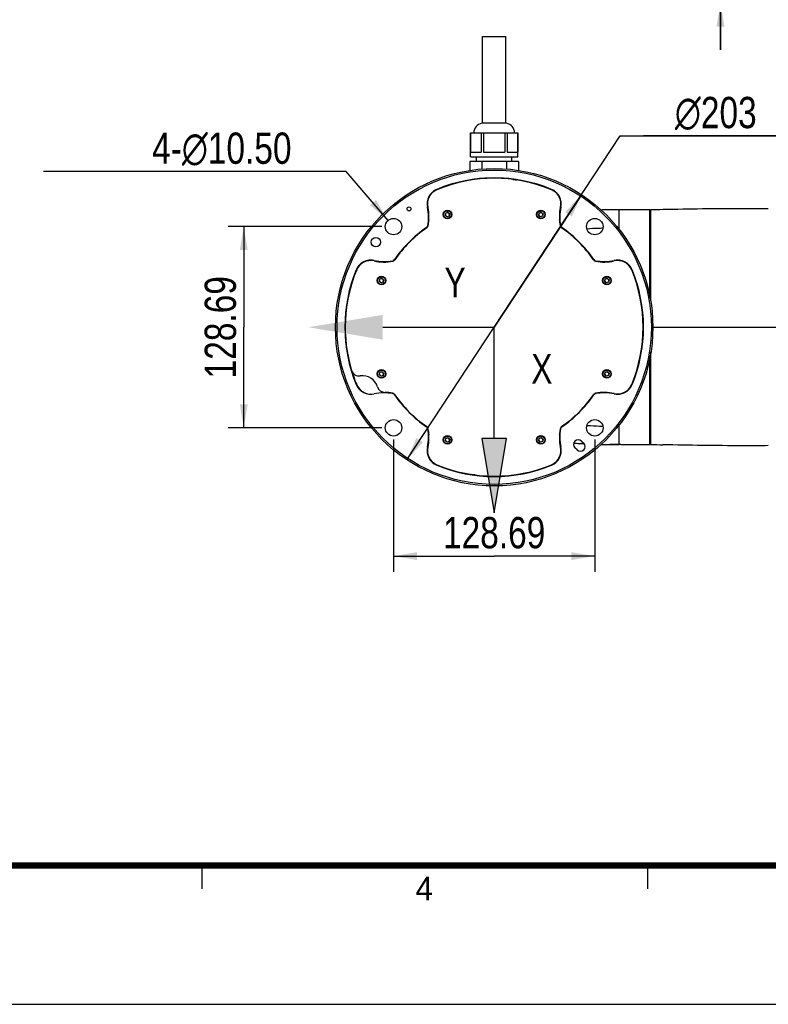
# Model space of a CAD drawing. Header units: millimetres. Extents: x 10 to 584, y 4 to 410.
# Tile 7 of 50: x 155 to 251, y 10 to 136. Entities that reach past the tile are written whole.
import ezdxf

# ---------------------------------------------------------------- set-up
doc = ezdxf.new("R2010")
doc.units = ezdxf.units.MM
doc.header["$LTSCALE"] = 32.67
doc.layers.get('0').update_dxf_attribs({"linetype": 'CONTINUOUS'})
doc.layers.add('02___PRT_ALL_AXES', color=7, linetype='CONTINUOUS')
doc.layers.add('HOLES', color=7, linetype='CONTINUOUS')
doc.styles.get("Standard").update_dxf_attribs({"font": 'txt', "width": 0.8})
doc.styles.add('TEXTSTYLE_1', font='gdt', dxfattribs={"width": 0.8})
doc.styles.add('TEXTSTYLE_2', font='txt')
doc.dimstyles.new('DIMSTYLE_1', dxfattribs={"dimtxt": 4, "dimasz": 3, "dimexe": 2, "dimexo": 1.5, "dimgap": 1, "dimtad": 1, "dimdec": 0, "dimlfac": 5, "dimzin": 0, "dimdsep": 46, "dimtxsty": 'Standard', "dimblk": '_FILLED', "dimblk1": '_FILLED', "dimblk2": '_FILLED', "dimcen": 0.09, "dimadec": 0, "dimazin": 0, "dimtp": 0.01, "dimtm": 0.01, "dimtfac": 1, "dimtdec": 0, "dimtofl": 0, "dimtmove": 0, "dimatfit": 3, "dimldrblk": '_FILLED', "dimfxl": 1, "dimtolj": 1, "dimtzin": 0, "dimarcsym": 0})
doc.dimstyles.new('DIMSTYLE_3', dxfattribs={"dimtxt": 4, "dimasz": 3, "dimexe": 2, "dimexo": 1.5, "dimtad": 1, "dimdec": 0, "dimlfac": 5, "dimzin": 0, "dimdsep": 46, "dimtxsty": 'Standard', "dimblk": '_FILLED', "dimblk1": '_FILLED', "dimblk2": '_FILLED', "dimcen": 0.09, "dimadec": 0, "dimazin": 0, "dimtp": 0.01, "dimtm": 0.01, "dimtfac": 1, "dimtdec": 0, "dimtmove": 0, "dimatfit": 2, "dimldrblk": '_FILLED', "dimfxl": 1, "dimtolj": 1, "dimtzin": 0, "dimarcsym": 0})
doc.dimstyles.new('DIMSTYLE_4', dxfattribs={"dimtxt": 4, "dimasz": 3, "dimexe": 2, "dimexo": 1.5, "dimgap": 1, "dimtad": 1, "dimlfac": 5, "dimzin": 0, "dimdsep": 46, "dimtxsty": 'Standard', "dimblk": '_FILLED', "dimblk1": '_FILLED', "dimblk2": '_FILLED', "dimcen": 0.09, "dimadec": 0, "dimazin": 0, "dimtp": 0.01, "dimtm": 0.01, "dimtfac": 1, "dimtofl": 0, "dimtmove": 0, "dimatfit": 3, "dimldrblk": '_FILLED', "dimfxl": 1, "dimtolj": 1, "dimtzin": 0, "dimarcsym": 0})
doc.dimstyles.new('DIMSTYLE_5', dxfattribs={"dimtxt": 4, "dimasz": 3, "dimexe": 2, "dimexo": 1.5, "dimtad": 1, "dimlfac": 5, "dimzin": 0, "dimdsep": 46, "dimtxsty": 'Standard', "dimblk": '_FILLED', "dimblk1": '_FILLED', "dimblk2": '_FILLED', "dimcen": 0.09, "dimadec": 0, "dimazin": 0, "dimtp": 0.01, "dimtm": 0.01, "dimtfac": 1, "dimtofl": 0, "dimtmove": 0, "dimatfit": 2, "dimldrblk": '_FILLED', "dimfxl": 1, "dimtolj": 1, "dimtzin": 0, "dimarcsym": 0})

# ---------------------------------------------------------------- blocks, each defined once
blk = doc.blocks.new('_FILLED')
at = {"color": 0, "linetype": 'ByBlock'}
blk.add_solid([(0, 0), (-1, 0.167), (-1, -0.167)], dxfattribs=at)
blk = doc.blocks.new('*D9')
at = {"color": 2, "linetype": 'Continuous', "transparency": 16777216}
for p, q in [((215.8, 96.59), (231.92, 121.05)), ((231.92, 121.05), (257.86, 121.05)), ((257.86, 121.05), (234.92, 121.05)), ((226.98, 113.54), (215.8, 96.59)), ((204.63, 79.65), (215.8, 96.59))]:
    blk.add_line(p, q, dxfattribs=at)
at = {"color": 2, "linetype": 'Continuous', "transparency": 16777216, "xscale": 3, "yscale": 3, "zscale": 3}
for p, rotation in [((226.98, 113.54), 56.6038730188), ((204.63, 79.65), 236.6038730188)]:
    blk.add_blockref('_FILLED', p, dxfattribs=dict(at, rotation=rotation))
at = {"color": 2, "linetype": 'Continuous', "transparency": 16777216, "insert": (238.92, 126.05), "char_height": 4, "width": 14.9333, "attachment_point": 1, "line_spacing_factor": 0.9, "style": 'TEXTSTYLE_1'}
blk.add_mtext('{\\Fgdt;n}\\Ftxt;203', dxfattribs=at)
blk = doc.blocks.new('*D10')
at = {"color": 2, "linetype": 'Continuous', "transparency": 16777216}
for p, q in [((201.43, 109.46), (181.78, 109.46)), ((183.78, 109.46), (183.78, 96.59)), ((183.78, 83.73), (183.78, 96.59)), ((201.43, 83.73), (181.78, 83.73))]:
    blk.add_line(p, q, dxfattribs=at)
at = {"color": 2, "linetype": 'Continuous', "transparency": 16777216, "xscale": 3, "yscale": 3, "zscale": 3}
for p, rotation in [((183.78, 109.46), 90), ((183.78, 83.73), 270)]:
    blk.add_blockref('_FILLED', p, dxfattribs=dict(at, rotation=rotation))
at = {"color": 2, "linetype": 'Continuous', "transparency": 16777216, "insert": (178.78, 96.59), "char_height": 4, "width": 19.2, "attachment_point": 2, "rotation": 90, "line_spacing_factor": 0.9}
blk.add_mtext('128.69', dxfattribs=at)
blk = doc.blocks.new('*D11')
at = {"color": 2, "linetype": 'Continuous', "transparency": 16777216}
for p, q in [((202.93, 82.23), (202.93, 65.32)), ((228.67, 82.23), (228.67, 65.32)), ((202.93, 67.32), (215.8, 67.32)), ((228.67, 67.32), (215.8, 67.32))]:
    blk.add_line(p, q, dxfattribs=at)
at = {"color": 2, "linetype": 'Continuous', "transparency": 16777216, "xscale": 3, "yscale": 3, "zscale": 3, "rotation": 180}
blk.add_blockref('_FILLED', (202.93, 67.32), dxfattribs=at)
at = {"color": 2, "linetype": 'Continuous', "transparency": 16777216, "xscale": 3, "yscale": 3, "zscale": 3}
blk.add_blockref('_FILLED', (228.67, 67.32), dxfattribs=at)
at = {"color": 2, "linetype": 'Continuous', "transparency": 16777216, "insert": (215.8, 72.32), "char_height": 4, "width": 19.2, "attachment_point": 2, "line_spacing_factor": 0.9}
blk.add_mtext('128.69', dxfattribs=at)
blk = doc.blocks.new('*D12')
at = {"color": 2, "linetype": 'Continuous', "transparency": 16777216}
for p, q in [((193.89, 116.49), (158.16, 116.49)), ((196.89, 116.49), (193.89, 116.49)), ((202.25, 110.26), (196.89, 116.49))]:
    blk.add_line(p, q, dxfattribs=at)
at = {"color": 2, "linetype": 'Continuous', "transparency": 16777216, "xscale": 3, "yscale": 3, "zscale": 3, "rotation": 310.6803956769}
blk.add_blockref('_FILLED', (202.25, 110.26), dxfattribs=at)
at = {"color": 2, "linetype": 'Continuous', "transparency": 16777216, "insert": (189.89, 121.49), "char_height": 4, "width": 27.7333, "attachment_point": 3, "line_spacing_factor": 0.9}
blk.add_mtext('4-\\Fgdt;{\\Fgdt;n}\\Ftxt;10.50', dxfattribs=at)
blk = doc.blocks.new('*D13')
at = {"color": 2, "linetype": 'Continuous', "transparency": 16777216}
for p, q in [((244.75, 141.05), (244.75, 149.89)), ((244.75, 149.89), (244.75, 139.55)), ((233.74, 141.05), (246.75, 141.05)), ((244.75, 132.05), (244.75, 139.55)), ((237.4, 138.05), (246.75, 138.05)), ((244.75, 138.05), (244.75, 132.05))]:
    blk.add_line(p, q, dxfattribs=at)
at = {"color": 2, "linetype": 'Continuous', "transparency": 16777216, "xscale": 3, "yscale": 3, "zscale": 3}
for p, rotation in [((244.75, 141.05), 270), ((244.75, 138.05), 90)]:
    blk.add_blockref('_FILLED', p, dxfattribs=dict(at, rotation=rotation))
at = {"color": 2, "linetype": 'Continuous', "transparency": 16777216, "insert": (239.75, 143.49), "char_height": 4, "width": 6.4, "attachment_point": 1, "rotation": 90, "line_spacing_factor": 0.9}
blk.add_mtext('15', dxfattribs=at)
blk = doc.blocks.new('COORD_ARROW_BL1', base_point=(218.9, 84.74))
at = {"color": 1, "linetype": 'Continuous'}
for p, q in [((215.8, 82.36), (215.8, 96.65)), ((214.21, 82.36), (215.8, 72.84)), ((217.39, 82.36), (214.21, 82.36)), ((215.8, 72.84), (217.39, 82.36))]:
    blk.add_line(p, q, dxfattribs=at)
blk.add_solid([(214.21, 82.36), (215.8, 72.84), (217.39, 82.36)], dxfattribs=at)
at = {"color": 1, "linetype": 'Continuous', "width": 0.8}
blk.add_text('X', height=3.81, dxfattribs=at).set_placement((220.54, 89.37))
blk = doc.blocks.new('COORD_ARROW_BL2', base_point=(203.93, 99.61))
at = {"color": 1, "linetype": 'Continuous'}
blk.add_line((201.55, 96.59), (215.84, 96.59), dxfattribs=at)
blk.add_solid([(201.55, 98.17), (192.03, 96.59), (201.55, 95)], dxfattribs=at)
at = {"color": 1, "linetype": 'Continuous', "width": 0.8}
blk.add_text('Y', height=3.81, dxfattribs=at).set_placement((209.44, 100.41))

msp = doc.modelspace()

# ---------------------------------------------------------------- linework, layer by layer
at = {"color": 7, "linetype": 'Continuous'}
for p, q in [((214.3034, 133.7947), (217.3034, 133.7947)), ((208.4684, 114.1788), (208.4589, 114.226)), ((223.1478, 114.226), (223.1383, 114.1788)), ((209.5547, 110.9325), (209.6294, 111.2113)), ((209.7588, 110.7284), (209.5547, 110.9325)), ((209.6294, 111.2113), (209.9082, 111.286)), ((209.9082, 111.286), (210.1124, 111.0819)), ((210.1124, 111.0819), (210.0376, 110.8031)), ((221.4944, 110.9325), (221.5691, 111.2113)), ((221.6985, 110.7284), (221.4944, 110.9325)), ((221.5691, 111.2113), (221.848, 111.286)), ((221.848, 111.286), (222.0521, 111.0819)), ((222.0521, 111.0819), (221.9774, 110.8031)), ((230.603, 111.588), (229.4532, 111.5815)), ((231.8034, 111.5947), (230.603, 111.5995)), ((231.8034, 109.0076), (231.8034, 111.5947)), ((235.7234, 111.5947), (231.8034, 111.5947)), ((235.7234, 100.3772), (235.7234, 111.5947)), ((235.8034, 111.1947), (235.7234, 111.1947)), ((235.8034, 111.5947), (235.8034, 100.0489)), ((210.0376, 110.8031), (209.7588, 110.7284)), ((221.9774, 110.8031), (221.6985, 110.7284)), ((198.1721, 103.9392), (198.2193, 103.9296)), ((233.3875, 103.9296), (233.4347, 103.9392)), ((201.112, 102.4898), (201.1867, 102.7687)), ((201.3161, 102.2857), (201.112, 102.4898)), ((201.1867, 102.7687), (201.4656, 102.8434)), ((201.595, 102.3604), (201.3161, 102.2857)), ((201.4656, 102.8434), (201.6697, 102.6393)), ((201.6697, 102.6393), (201.595, 102.3604)), ((229.9371, 102.4898), (230.0118, 102.7687)), ((230.1412, 102.2857), (229.9371, 102.4898)), ((230.0118, 102.7687), (230.2906, 102.8434)), ((230.42, 102.3604), (230.1412, 102.2857)), ((230.2906, 102.8434), (230.4947, 102.6393)), ((230.4947, 102.6393), (230.42, 102.3604)), ((236.0644, 96.5947), (255.7688, 96.5947)), ((235.8034, 93.4165), (235.8034, 81.5947)), ((235.7234, 81.5947), (235.7234, 92.9525)), ((201.112, 90.5501), (201.1867, 90.829)), ((201.1867, 90.829), (201.4656, 90.9037)), ((201.4656, 90.9037), (201.6697, 90.6995)), ((201.6697, 90.6995), (201.595, 90.4207)), ((229.9371, 90.5501), (230.0118, 90.829)), ((230.0118, 90.829), (230.2906, 90.9037)), ((230.2906, 90.9037), (230.4947, 90.6995)), ((230.4947, 90.6995), (230.42, 90.4207)), ((201.3161, 90.346), (201.112, 90.5501)), ((201.595, 90.4207), (201.3161, 90.346)), ((230.1412, 90.346), (229.9371, 90.5501)), ((230.42, 90.4207), (230.1412, 90.346)), ((198.2193, 89.2598), (198.1721, 89.2502)), ((233.4347, 89.2502), (233.3875, 89.2598)), ((231.8034, 81.596), (231.8034, 84.1331)), ((209.5547, 82.1075), (209.6294, 82.3863)), ((209.7588, 81.9033), (209.5547, 82.1075)), ((209.6294, 82.3863), (209.9082, 82.461)), ((210.0376, 81.978), (209.7588, 81.9033)), ((209.9082, 82.461), (210.1124, 82.2569)), ((210.1124, 82.2569), (210.0376, 81.978)), ((221.4944, 82.1075), (221.5691, 82.3863)), ((221.6985, 81.9033), (221.4944, 82.1075)), ((221.5691, 82.3863), (221.848, 82.461)), ((221.9774, 81.978), (221.6985, 81.9033)), ((221.848, 82.461), (222.0521, 82.2569)), ((222.0521, 82.2569), (221.9774, 81.978)), ((226.9757, 82.0283), (227.2585, 81.7454)), ((235.8034, 81.9947), (235.7234, 81.9947)), ((226.41, 80.8969), (226.1271, 81.1798)), ((227.2554, 81.6731), (226.6839, 81.6935)), ((227.3119, 81.6711), (227.2554, 81.6731)), ((227.2562, 81.6742), (227.3115, 81.6725)), ((229.4271, 81.608), (231.8034, 81.5947)), ((231.8034, 81.5947), (230.6029, 81.5898)), ((231.9882, 81.5949), (232.0034, 81.5947)), ((232.0034, 81.5947), (235.7234, 81.5947)), ((208.4589, 78.9634), (208.4684, 79.0106)), ((223.1383, 79.0106), (223.1478, 78.9634)), ((178.4108, 27.7533), (178.4108, 24.7533)), ((235.4108, 27.7533), (235.4108, 24.7533)), ((10, 10), (584, 10))]:
    msp.add_line(p, q, dxfattribs=at)
at = {"color": 7, "linetype": 'Continuous', "const_width": 0.8}
msp.add_lwpolyline([(562.4108, 27.7533), (32.4108, 27.7533)], dxfattribs=at)
at = {"color": 7, "linetype": 'Continuous'}
for centre, radius in [((215.8034, 96.5947), 20.2965), ((215.8034, 96.5947), 20.1), ((209.8335, 111.0072), 0.55), ((209.8335, 111.0072), 0.49), ((221.7732, 111.0072), 0.55), ((221.7732, 111.0072), 0.49), ((202.934, 109.464), 1.05), ((228.6727, 109.464), 1.05), ((200.6713, 107.4841), 0.6), ((201.3909, 102.5645), 0.55), ((201.3909, 102.5645), 0.49), ((230.2159, 102.5645), 0.55), ((230.2159, 102.5645), 0.49), ((201.3909, 90.6248), 0.55), ((201.3909, 90.6248), 0.49), ((230.2159, 90.6248), 0.55), ((230.2159, 90.6248), 0.49), ((202.934, 83.7253), 1.05), ((228.6727, 83.7253), 1.05), ((209.8335, 82.1822), 0.55), ((209.8335, 82.1822), 0.49), ((221.7732, 82.1822), 0.55), ((221.7732, 82.1822), 0.49)]:
    msp.add_circle(centre, radius, dxfattribs=at)
for centre, radius, start, end in [((215.8034, 96.5947), 19.0998, 67.385396, 112.614604), ((215.8034, 96.5947), 19.0789, 82.773412, 97.226588), ((209.2282, 112.3796), 2.0002, 112.618787, 192.752067), ((222.3786, 112.3796), 2.0002, 347.247938, 67.381208), ((201.7178, 110.6803), 5.7, 348.901145, 12.748407), ((209.8335, 111.0072), 0.25, 175.000763, 225), ((209.8335, 111.0072), 0.25, 114.999704, 135), ((209.8335, 111.0072), 0.25, 55.000763, 105), ((209.8335, 111.0072), 0.25, 294.999704, 315), ((209.8335, 111.0072), 0.25, 355.000763, 45), ((221.7732, 111.0072), 0.25, 175.000763, 225), ((221.7732, 111.0072), 0.25, 114.999704, 135), ((221.7732, 111.0072), 0.25, 55.000763, 105), ((221.7732, 111.0072), 0.25, 294.999704, 315), ((221.7732, 111.0072), 0.25, 355.000763, 45), ((229.8889, 110.6803), 5.7, 167.251593, 191.098855), ((231.1577, 33.105), 78.4972, 91.008792, 91.241438), ((230.955, 44.9705), 66.63, 90.302684, 91.014149), ((251.9023, -577.7016), 689.4842, 91.2070214, 91.3379366), ((206.9187, 109.66), 0.4, 304.216567, 348.901145), ((215.8034, 96.5947), 16.0554, 121.343199, 121.545609), ((209.8335, 111.0072), 0.25, 235.000763, 285), ((221.7732, 111.0072), 0.25, 235.000763, 285), ((215.8034, 96.5947), 16.0554, 58.454391, 58.655233), ((224.6881, 109.66), 0.4, 191.098855, 235.783433), ((215.8034, 96.5947), 15.4, 124.216567, 145.783433), ((215.8034, 96.5947), 15.4, 34.216567, 55.783433), ((230.1427, 36.5924), 72.664, 88.690411, 88.830662), ((200.0185, 103.1699), 2.0002, 77.247938, 157.381208), ((201.7178, 110.6803), 5.7, 257.251593, 281.098855), ((215.8034, 96.5947), 16.0554, 148.454391, 148.639671), ((202.7381, 105.4794), 0.4, 281.098855, 325.783433), ((228.8687, 105.4794), 0.4, 214.216567, 258.901145), ((229.8889, 110.6803), 5.7, 258.901145, 282.748407), ((215.8034, 96.5947), 16.0554, 31.345513, 31.545609), ((231.5883, 103.1699), 2.0002, 22.61879, 102.752063), ((215.8034, 96.5947), 19.0998, 157.385396, 202.614604), ((215.8034, 96.5947), 19.0998, 337.385396, 22.614604), ((201.3909, 102.5645), 0.25, 175.000763, 225), ((201.3909, 102.5645), 0.25, 114.999704, 135), ((201.3909, 102.5645), 0.25, 235.000763, 285), ((201.3909, 102.5645), 0.25, 55.000763, 105), ((201.3909, 102.5645), 0.25, 294.999704, 315), ((201.3909, 102.5645), 0.25, 355.000763, 45), ((230.2159, 102.5645), 0.25, 175.000763, 225), ((230.2159, 102.5645), 0.25, 114.999704, 135), ((230.2159, 102.5645), 0.25, 235.000763, 285), ((230.2159, 102.5645), 0.25, 55.000763, 105), ((230.2159, 102.5645), 0.25, 294.999704, 315), ((230.2159, 102.5645), 0.25, 355.000763, 45), ((215.8034, 96.5947), 19.0789, 172.773412, 187.226588), ((215.8034, 96.5947), 19.0789, 352.773412, 7.226588), ((215.8034, 96.5947), 19.0526, 196.971846, 202.642686), ((201.3909, 90.6248), 0.25, 114.999704, 135), ((201.3909, 90.6248), 0.25, 55.000763, 105), ((201.3909, 90.6248), 0.25, 355.000763, 45), ((230.2159, 90.6248), 0.25, 114.999704, 135), ((230.2159, 90.6248), 0.25, 55.000763, 105), ((230.2159, 90.6248), 0.25, 355.000763, 45), ((201.3909, 90.6248), 0.25, 175.000763, 225), ((201.3909, 90.6248), 0.25, 235.000763, 285), ((201.3909, 90.6248), 0.25, 294.999704, 315), ((230.2159, 90.6248), 0.25, 175.000763, 225), ((230.2159, 90.6248), 0.25, 235.000763, 285), ((230.2159, 90.6248), 0.25, 294.999704, 315), ((200.0185, 90.0195), 2.0002, 202.618787, 282.752067), ((201.7178, 82.5091), 5.7, 78.901145, 102.748407), ((215.8034, 96.5947), 16.0554, 211.354296, 211.545609), ((229.8889, 82.5091), 5.7, 77.251593, 101.098855), ((215.8034, 96.5947), 16.0554, 328.454391, 328.646578), ((231.5883, 90.0195), 2.0002, 257.247937, 337.381209), ((202.7381, 87.71), 0.4, 34.216567, 78.901145), ((215.8034, 96.5947), 15.4, 214.216567, 235.783433), ((215.8034, 96.5947), 15.4, 304.216567, 325.783433), ((228.8687, 87.71), 0.4, 101.098855, 145.783433), ((206.9187, 83.5294), 0.4, 11.098855, 55.783433), ((201.7178, 82.5091), 5.7, 347.251593, 11.098855), ((229.8889, 82.5091), 5.7, 168.901145, 192.748407), ((224.6881, 83.5294), 0.4, 124.216567, 168.901145), ((230.1379, 156.8109), 72.878, 271.181875, 271.309457), ((215.8034, 96.5947), 16.0554, 238.454391, 238.655233), ((209.8335, 82.1822), 0.25, 175.000763, 225), ((209.8335, 82.1822), 0.25, 114.999704, 135), ((209.8335, 82.1822), 0.25, 235.000763, 285), ((209.8335, 82.1822), 0.25, 55.000763, 105), ((209.8335, 82.1822), 0.25, 294.999704, 315), ((209.8335, 82.1822), 0.25, 355.000763, 45), ((221.7732, 82.1822), 0.25, 175.000763, 225), ((221.7732, 82.1822), 0.25, 114.999704, 135), ((221.7732, 82.1822), 0.25, 235.000763, 285), ((221.7732, 82.1822), 0.25, 55.000763, 105), ((221.7732, 82.1822), 0.25, 294.999704, 315), ((221.7732, 82.1822), 0.25, 355.000763, 45), ((215.8034, 96.5947), 16.0554, 301.341535, 301.545609), ((226.5514, 81.604), 0.6, 45, 225), ((209.2282, 80.8098), 2.0002, 167.247937, 247.381209), ((222.3786, 80.8098), 2.0002, 292.61879, 12.752063), ((217.5184, -176.6766), 258.5326, 87.968331, 88.127846), ((226.8342, 81.3212), 0.6, 225, 45), ((231.1683, 160.4694), 78.8823, 268.738634, 268.988814), ((230.9537, 147.9962), 66.4073, 268.984052, 269.697347), ((231.8032, 66.5594), 15.0367, 89.294984, 89.999135), ((250.7872, 723.413), 641.9932, 268.6626214, 268.8032205), ((215.8034, 96.5947), 19.0998, 247.385396, 292.614604), ((215.8034, 96.5947), 19.0789, 262.773412, 277.226588)]:
    msp.add_arc(centre, radius, start, end, dxfattribs=at)
for points, knots in [([(218.2034, 115.5099), (218.2034, 115.5062), (218.2243, 115.5058), (218.2337, 115.501), (218.2438, 115.499)], [0, 0, 0, 0, 0.26154754, 1, 1, 1, 1]), ([(218.2438, 115.499), (218.2618, 115.4954), (218.398, 115.4713), (218.5347, 115.4509), (218.6532, 115.433)], [0, 0, 0, 0, 0.13297298, 1, 1, 1, 1]), ([(208.0704, 113.955), (207.877, 113.8142), (207.5685, 113.488), (207.2491, 112.7929), (207.222, 112.2517), (207.2791, 111.9366)], [0, 0, 0, 0, 0.31603143, 0.57700044, 1, 1, 1, 1]), ([(224.3277, 111.9366), (224.3848, 112.2517), (224.3577, 112.7929), (224.0383, 113.4879), (223.7299, 113.8141), (223.5365, 113.9549)], [0, 0, 0, 0, 0.42300677, 0.68397411, 1, 1, 1, 1]), ([(250.8633, 111.7426), (249.7529, 111.7499), (245.2577, 111.7594), (240.7625, 111.7002), (237.3784, 111.6295)], [0, 0, 0, 0, 0.24702706, 1, 1, 1, 1]), ([(229.6968, 109.2464), (229.5093, 109.2428), (228.8347, 109.225), (228.1605, 109.1885), (227.6747, 109.1492)], [0, 0, 0, 0, 0.2778599, 1, 1, 1, 1]), ([(200.4614, 105.119), (200.1463, 105.1761), (199.6051, 105.149), (198.91, 104.8295), (198.5838, 104.5211), (198.443, 104.3276)], [0, 0, 0, 0, 0.42299811, 0.68396735, 1, 1, 1, 1]), ([(233.1637, 104.3276), (233.0229, 104.5211), (232.6967, 104.8296), (232.0016, 105.149), (231.4604, 105.1761), (231.1453, 105.119)], [0, 0, 0, 0, 0.31603143, 0.57700044, 1, 1, 1, 1]), ([(234.7077, 94.1543), (234.7041, 94.1363), (234.68, 94.0002), (234.6596, 93.8634), (234.6417, 93.7449)], [0, 0, 0, 0, 0.13291519, 1, 1, 1, 1]), ([(234.7186, 94.1947), (234.7149, 94.1947), (234.7145, 94.1738), (234.7097, 94.1644), (234.7077, 94.1543)], [0, 0, 0, 0, 0.26156442, 1, 1, 1, 1]), ([(198.2193, 89.2598), (198.333, 88.9872), (198.6599, 88.5344), (199.4501, 88.0608), (200.0967, 88.0043), (200.4614, 88.0704)], [0, 0, 0, 0, 0.32591114, 0.59087683, 1, 1, 1, 1]), ([(231.1453, 88.0704), (231.4604, 88.0133), (232.0017, 88.0404), (232.6968, 88.3598), (233.023, 88.6683), (233.1637, 88.8618)], [0, 0, 0, 0, 0.42299811, 0.68396735, 1, 1, 1, 1]), ([(227.6639, 84.041), (227.8128, 84.0289), (228.4829, 83.9801), (229.1546, 83.9537), (229.677, 83.9434)], [0, 0, 0, 0, 0.22224105, 1, 1, 1, 1]), ([(207.2791, 81.2527), (207.222, 80.9377), (207.2491, 80.3965), (207.5684, 79.7014), (207.8769, 79.3752), (208.0703, 79.2345)], [0, 0, 0, 0, 0.42300677, 0.68397411, 1, 1, 1, 1]), ([(223.5363, 79.2344), (223.7298, 79.3751), (224.0383, 79.7013), (224.3577, 80.3964), (224.3848, 80.9377), (224.3277, 81.2527)], [0, 0, 0, 0, 0.31603143, 0.57700044, 1, 1, 1, 1]), ([(250.8634, 81.4464), (249.7528, 81.4388), (245.2576, 81.4281), (240.7623, 81.4885), (237.3784, 81.5597)], [0, 0, 0, 0, 0.24704956, 1, 1, 1, 1]), ([(213.3628, 77.6904), (213.3448, 77.694), (213.2087, 77.7181), (213.072, 77.7385), (212.9536, 77.7564)], [0, 0, 0, 0, 0.13304598, 1, 1, 1, 1]), ([(213.4034, 77.6795), (213.4034, 77.6832), (213.3824, 77.6835), (213.373, 77.6884), (213.3628, 77.6904)], [0, 0, 0, 0, 0.26152499, 1, 1, 1, 1])]:
    msp.add_open_spline(points, degree=3, knots=knots, dxfattribs=at)
at = {"layer": '02___PRT_ALL_AXES', "color": 7, "linetype": 'Continuous'}
for p, q in [((214.3034, 122.677), (214.3034, 133.7947)), ((217.3034, 122.677), (217.3034, 133.7947)), ((214.2434, 122.677), (214.2258, 122.6755)), ((217.3809, 122.6755), (214.2258, 122.6755)), ((217.3634, 122.677), (214.2434, 122.677)), ((217.3634, 122.677), (217.3809, 122.6755)), ((212.7734, 118.3747), (212.7734, 121.4547)), ((212.7734, 121.4547), (218.8334, 121.4547)), ((212.7776, 121.4547), (212.7776, 118.9847)), ((214.1527, 121.4547), (214.1527, 118.9847)), ((214.4283, 121.4547), (214.4283, 118.9847)), ((217.1785, 121.4547), (217.1785, 118.9847)), ((217.4541, 121.4547), (217.4541, 118.9847)), ((218.8292, 121.4547), (218.8292, 118.9847)), ((218.8334, 118.3747), (218.8334, 121.4547)), ((212.7734, 118.3747), (218.8334, 118.3747)), ((212.7776, 118.9847), (214.1527, 118.9847)), ((213.5634, 117.7747), (213.5634, 118.3747)), ((214.4283, 118.9847), (217.1785, 118.9847)), ((217.4541, 118.9847), (218.8292, 118.9847)), ((218.0434, 117.7747), (218.0434, 118.3747)), ((212.6857, 117.7747), (212.6857, 116.6347)), ((218.9211, 117.7747), (212.6857, 117.7747)), ((214.2445, 117.7747), (214.2445, 116.8024)), ((217.3622, 117.7747), (217.3622, 116.7903)), ((218.9211, 117.7747), (218.9211, 116.6347)), ((213.4034, 115.522), (213.4034, 115.4927)), ((218.2034, 115.4927), (218.2034, 115.522)), ((196.9054, 98.9947), (196.8761, 98.9947)), ((234.7307, 98.9947), (234.7014, 98.9947)), ((196.8761, 94.1947), (196.9054, 94.1947)), ((234.7014, 94.1947), (234.7307, 94.1947)), ((213.4034, 77.6967), (213.4034, 77.6674)), ((218.2034, 77.6674), (218.2034, 77.6967))]:
    msp.add_line(p, q, dxfattribs=at)
for centre, radius, start, end in [((214.4434, 121.4547), 1.24, 100.104183, 180), ((217.1634, 121.4547), 1.24, 0, 79.895817), ((215.8034, 96.5947), 19.0498, 67.385396, 112.614604), ((209.2282, 112.3796), 1.9502, 112.880353, 192.752329), ((209.2214, 112.3956), 1.9328, 112.614626, 112.878292), ((222.3854, 112.3957), 1.9327, 67.121687, 67.385374), ((222.3786, 112.3796), 1.9502, 347.247708, 67.119657), ((201.7178, 110.6803), 5.75, 348.901145, 12.748407), ((229.8889, 110.6803), 5.75, 167.251593, 191.098855), ((206.9187, 109.66), 0.45, 304.216567, 348.901145), ((223.817, 110.0955), 0.4, 337.469051, 5.501152), ((224.6881, 109.66), 0.45, 191.098855, 235.783433), ((215.8034, 96.5947), 15.35, 124.216567, 145.783433), ((201.7178, 110.6803), 5.7, 346.751993, 348.184744), ((215.8034, 96.5947), 15.35, 34.216567, 55.783433), ((200.0185, 103.1699), 1.9502, 77.247701, 157.119663), ((201.7178, 110.6803), 5.75, 257.251593, 281.098855), ((202.7381, 105.4794), 0.45, 281.098855, 325.783433), ((201.7178, 110.6803), 5.7, 282.53162, 283.248007), ((228.8687, 105.4794), 0.45, 214.216567, 258.901145), ((229.8889, 110.6803), 5.75, 258.901145, 282.748407), ((229.3042, 104.6084), 0.4, 84.498848, 112.530949), ((231.5883, 103.1699), 1.9502, 22.880353, 102.752329), ((215.8034, 96.5947), 19.0498, 157.385396, 196.861705), ((200.0024, 103.1767), 1.9327, 157.121687, 157.385374), ((231.6043, 103.1767), 1.9328, 22.614626, 22.878292), ((215.8034, 96.5947), 19.0498, 337.385396, 22.614604), ((198.5296, 91.3591), 1, 196.861705, 278.52402), ((198.9742, 88.3922), 2, 16.771011, 98.52402), ((201.8466, 89.2579), 1, 196.771011, 268.906454), ((201.7178, 82.5091), 5.75, 78.901145, 88.906454), ((202.3026, 88.581), 0.4, 264.498848, 291.053637), ((202.7381, 87.71), 0.45, 34.216567, 78.901145), ((228.8687, 87.71), 0.45, 101.098855, 145.783433), ((229.8889, 82.5091), 5.75, 77.251593, 101.098855), ((229.3042, 88.581), 0.4, 247.469051, 275.501152), ((231.5883, 90.0195), 1.9502, 257.247708, 337.119657), ((231.6044, 90.0126), 1.9327, 337.121687, 337.385374), ((215.8034, 96.5947), 15.35, 214.216567, 235.783433), ((215.8034, 96.5947), 15.35, 304.216567, 325.783433), ((206.9187, 83.5294), 0.45, 11.098855, 55.783433), ((201.7178, 82.5091), 5.75, 347.251593, 11.098855), ((207.7897, 83.0939), 0.4, 157.469051, 185.501152), ((229.8889, 82.5091), 5.75, 168.901145, 192.748407), ((224.6881, 83.5294), 0.45, 124.216567, 168.901145), ((229.8889, 82.5091), 5.7, 166.751993, 168.184744), ((209.2282, 80.8098), 1.9502, 167.247703, 247.119661), ((222.3786, 80.8098), 1.9502, 292.880329, 12.752305), ((209.2213, 80.7937), 1.9327, 247.121687, 247.385374), ((215.8034, 96.5947), 19.0498, 247.385396, 292.614604), ((222.3854, 80.7938), 1.9328, 292.614626, 292.878292)]:
    msp.add_arc(centre, radius, start, end, dxfattribs=at)
at = {"layer": 'HOLES', "color": 7, "linetype": 'Continuous'}
msp.add_circle((204.9139, 111.7268), 0.25, dxfattribs=at)

# ---------------------------------------------------------------- block references
at = {"color": 1, "linetype": 'Continuous'}
for name, p in [('COORD_ARROW_BL2', (203.9331, 99.6105)), ('COORD_ARROW_BL1', (218.8986, 84.7426))]:
    msp.add_blockref(name, p, dxfattribs=at)

# ---------------------------------------------------------------- texts
at = {"color": 2, "linetype": 'Continuous', "insert": (42.8236, 59.3858), "char_height": 3, "width": 180, "attachment_point": 1, "line_spacing_factor": 0.9}
msp.add_mtext("Need to use the material and production process that must be complied with \\Pgreen product's requirement according to part number's environmental level \\Prequirement.\\PMaterial and components needs meet the requirement of the newest version \\Pof 9999999-201-M06.", dxfattribs=at)
at = {"color": 7, "linetype": 'Continuous', "insert": (205.7509, 26.3054), "char_height": 3, "width": 3, "attachment_point": 1, "line_spacing_factor": 0.9, "style": 'TEXTSTYLE_2'}
msp.add_mtext('4', dxfattribs=at)

# ---------------------------------------------------------------- dimensions: what is measured, and where the dimension line sits
at = {"color": 2, "linetype": 'Continuous'}
for base, p1, p2, dimstyle, picture, middle in [((244.7476, 138.0522), (232.2393, 141.0522), (235.9034, 138.0522), 'DIMSTYLE_1', '*D13', (244.7476, 147.1938)), ((183.7761, 83.7253), (202.934, 109.464), (202.934, 83.7253), 'DIMSTYLE_4', '*D10', (183.7761, 96.9947))]:
    dim = msp.add_linear_dim(base=base, p1=p1, p2=p2, angle=270, dimstyle=dimstyle, dxfattribs=at)
    dim.commit()
    dim.dimension.update_dxf_attribs({"geometry": picture, "text_midpoint": middle, "dimtype": 160})
for p1, p2, text, dimstyle, picture, middle in [((226.9751, 113.5399), (204.6317, 79.6494), '%%c<>', 'DIMSTYLE_3', '*D9', (246.3903, 124.0459)), ((202.2496, 110.2603), (203.6185, 108.6678), '4-%%c<>', 'DIMSTYLE_5', '*D12', (176.0276, 119.4908))]:
    dim = msp.add_diameter_dim_2p(p1=p1, p2=p2, text=text, dimstyle=dimstyle, override={"dimtih": 1, "dimtoh": 1, "dimpost": '<>'}, dxfattribs=at)
    dim.commit()
    dim.dimension.update_dxf_attribs({"geometry": picture, "text_midpoint": middle, "dimtype": 163})
dim = msp.add_linear_dim(base=(228.6727, 67.3162), p1=(202.934, 83.7253), p2=(228.6727, 83.7253), dimstyle='DIMSTYLE_4', dxfattribs=at)
dim.commit()
dim.dimension.update_dxf_attribs({"geometry": '*D11', "text_midpoint": (216.2034, 67.3162), "dimtype": 160})

doc.saveas('drawing.dxf')
